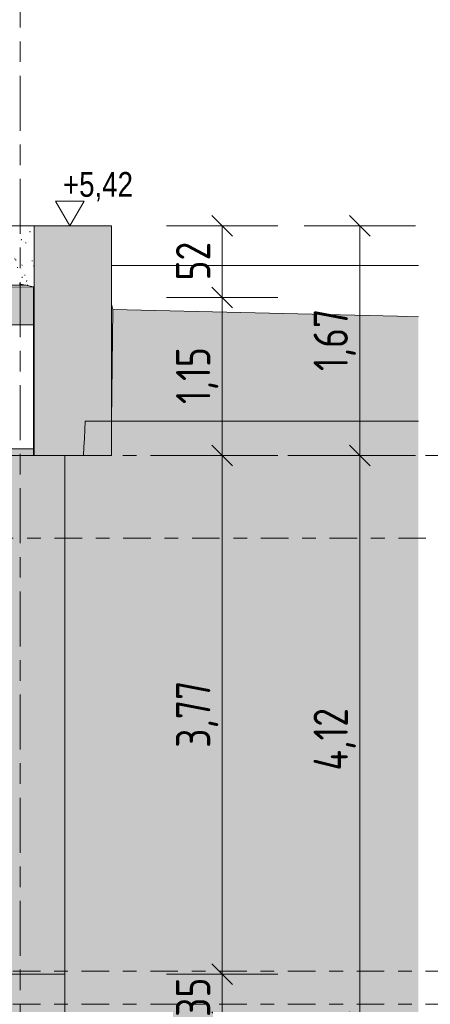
# Model space of a CAD drawing. Header units: metres. Extents: x -28 to 176, y -14 to 869.
# Tile 25 of 60: x 23.41 to 26.39, y -3.04 to 4.12. Entities that reach past the tile are written whole.
import ezdxf

# ---------------------------------------------------------------- set-up
doc = ezdxf.new("R2010")
doc.units = ezdxf.units.M
doc.linetypes.add('_Ebene_', pattern=[0.4, 0.2, -0.1, 0, -0.1])
doc.linetypes.add('_Rasterlinie_', pattern=[0.75, 0.4, -0.1, 0.15, -0.1])
for name, color, linetype, lineweight in [('A_Bem', 7, 'Continuous', 5), ('A_Bem-100', 7, 'Continuous', 5), ('A_Ebenen', 130, 'Continuous', 5), ('A_Geschossdecken', 7, 'Continuous', 5), ('A_Geschossdecken_Oberflächenschraffur', 7, 'Continuous', 5), ('A_Geschossdecken_Schraffur', 7, 'Continuous', 5), ('A_Hoehenkoten', 124, 'Continuous', 5), ('A_Körper_Form', 7, 'Continuous', 5), ('A_Linien_Feine Linien', 7, 'Continuous', 5), ('A_Raster', 128, 'Continuous', 5), ('A_Wand', 244, 'Continuous', 5), ('A_Wand_Schraff', 1, 'Continuous', 5), ('A_Wände_Oberflächenschraffur', 244, 'Continuous', 5)]:
    doc.layers.add(name, color=color, linetype=linetype, lineweight=lineweight)
doc.styles.add('Arial', font='arial.ttf', dxfattribs={"width": 0.8, "height": 0.18})
doc.styles.add('ISOCPEUR_1', font='isocpeur.ttf', dxfattribs={"width": 0.8, "height": 0.25})
doc.dimstyles.new('BLB-Standard_2_5_Aussen', dxfattribs={"dimscale": 0.3048, "dimtxt": 0.248995, "dimasz": 0.492126, "dimexe": 1.32874, "dimexo": 0.0625, "dimgap": 0.032808, "dimtad": 1, "dimrnd": 0.001, "dimzin": 0, "dimdsep": 46, "dimtxsty": 'ISOCPEUR_1', "dimblk1": 'OBLIQUE', "dimblk2": 'OBLIQUE', "dimsah": 1, "dimcen": 0.09, "dimdle": 0.164042, "dimazin": 0, "dimtfac": 1, "dimtdec": 4, "dimtix": 1, "dimtmove": 0, "dimatfit": 3, "dimfxl": 1.32874, "dimfxlon": 1, "dimtvp": 1, "dimtolj": 1, "dimtzin": 0, "dimarcsym": 2})
doc.dimstyles.new('BLB-Standard_2_5_Aussen_1', dxfattribs={"dimscale": 0.3048, "dimtxt": 0.248995, "dimasz": 0.492126, "dimexe": 1.32874, "dimexo": 0.0625, "dimgap": 0.032808, "dimtad": 1, "dimdec": 1, "dimlfac": 100, "dimrnd": 0.1, "dimdsep": 46, "dimtxsty": 'ISOCPEUR_1', "dimblk1": 'OBLIQUE', "dimblk2": 'OBLIQUE', "dimsah": 1, "dimcen": 0.09, "dimdle": 0.164042, "dimazin": 0, "dimtfac": 1, "dimtdec": 4, "dimtix": 1, "dimtmove": 0, "dimatfit": 3, "dimfxl": 1.32874, "dimfxlon": 1, "dimtvp": 1, "dimtolj": 1, "dimtzin": 0, "dimarcsym": 2})

# ---------------------------------------------------------------- blocks, each defined once
blk = doc.blocks.new('Höhenkoten - leer-6237472-C')
at = {"layer": 'A_Hoehenkoten'}
for p, q in [((-17.3298, -9.1717), (-17.5377, -9.1717)), ((-17.4338, -9.3517), (-17.5377, -9.1717)), ((-17.4338, -9.3517), (-17.3298, -9.1717))]:
    blk.add_line(p, q, dxfattribs=at)
blk = doc.blocks.new('DIMBLOCK36-C')
at = {"layer": 'A_Bem-100', "lineweight": 9}
for p, q in [((24.8785, -2.8151), (24.8035, -2.7401)), ((24.8785, -2.8151), (24.9535, -2.8901)), ((24.8785, -3.1651), (24.8035, -3.0901)), ((24.8785, -3.1651), (24.9535, -3.2401))]:
    blk.add_line(p, q, dxfattribs=at)
at = {"layer": 'A_Bem-100'}
for p, q in [((24.4735, -2.8151), (25.2835, -2.8151)), ((24.8785, -2.8151), (24.4735, -2.8151)), ((24.8785, -3.1651), (24.8785, -2.8151)), ((24.4735, -3.1651), (25.2835, -3.1651)), ((24.8785, -3.1651), (24.4735, -3.1651))]:
    blk.add_line(p, q, dxfattribs=at)
at = {"layer": 'A_Bem-100', "color": 0, "insert": (24.5419, -3.127), "char_height": 0.25, "width": 0.328652, "attachment_point": 1, "rotation": 90, "line_spacing_factor": 1.149209, "style": 'ISOCPEUR_1'}
blk.add_mtext('35', dxfattribs=at)
blk = doc.blocks.new('_Oblique')
at = {"color": 0, "linetype": 'ByBlock', "lineweight": -2}
blk.add_line((-0.5, -0.5), (0.5, 0.5), dxfattribs=at)
blk = doc.blocks.new('DIMBLOCK37-C')
at = {"layer": 'A_Bem-100', "lineweight": 9}
for p, q in [((24.8785, 0.9549), (24.8035, 1.0299)), ((24.8785, 0.9549), (24.9535, 0.8799)), ((24.8785, -2.8151), (24.8035, -2.7401)), ((24.8785, -2.8151), (24.9535, -2.8901))]:
    blk.add_line(p, q, dxfattribs=at)
at = {"layer": 'A_Bem-100'}
for p, q in [((24.4735, 0.9549), (25.2835, 0.9549)), ((24.8785, 0.9549), (24.4735, 0.9549)), ((24.8785, -2.8151), (24.8785, 0.9549)), ((24.4735, -2.8151), (25.2835, -2.8151)), ((24.8785, -2.8151), (24.4735, -2.8151))]:
    blk.add_line(p, q, dxfattribs=at)
at = {"layer": 'A_Bem-100', "color": 0, "insert": (24.5419, -1.1704), "char_height": 0.25, "width": 0.576635, "attachment_point": 1, "rotation": 90, "line_spacing_factor": 1.149209, "style": 'ISOCPEUR_1'}
blk.add_mtext('3,77', dxfattribs=at)
blk = doc.blocks.new('DIMBLOCK38-C')
at = {"layer": 'A_Bem-100', "lineweight": 9}
for p, q in [((24.8785, 2.1049), (24.8035, 2.1799)), ((24.8785, 2.1049), (24.9535, 2.0299)), ((24.8785, 0.9549), (24.8035, 1.0299)), ((24.8785, 0.9549), (24.9535, 0.8799))]:
    blk.add_line(p, q, dxfattribs=at)
at = {"layer": 'A_Bem-100'}
for p, q in [((24.4735, 2.1049), (25.2835, 2.1049)), ((24.8785, 2.1049), (24.4735, 2.1049)), ((24.8785, 0.9549), (24.8785, 2.1049)), ((24.4735, 0.9549), (25.2835, 0.9549)), ((24.8785, 0.9549), (24.4735, 0.9549))]:
    blk.add_line(p, q, dxfattribs=at)
at = {"layer": 'A_Bem-100', "color": 0, "insert": (24.5419, 1.3295), "char_height": 0.25, "width": 0.481027, "attachment_point": 1, "rotation": 90, "line_spacing_factor": 1.149209, "style": 'ISOCPEUR_1'}
blk.add_mtext('1,15', dxfattribs=at)
blk = doc.blocks.new('DIMBLOCK39-C')
at = {"layer": 'A_Bem-100', "lineweight": 9}
for p, q in [((24.8785, 2.6249), (24.8035, 2.6999)), ((24.8785, 2.6249), (24.9535, 2.5499)), ((24.8785, 2.1049), (24.8035, 2.1799)), ((24.8785, 2.1049), (24.9535, 2.0299))]:
    blk.add_line(p, q, dxfattribs=at)
at = {"layer": 'A_Bem-100'}
for p, q in [((24.4735, 2.6249), (25.2835, 2.6249)), ((24.8785, 2.6249), (24.4735, 2.6249)), ((24.8785, 2.1049), (24.8785, 2.6249)), ((24.4735, 2.1049), (25.2835, 2.1049)), ((24.8785, 2.1049), (24.4735, 2.1049))]:
    blk.add_line(p, q, dxfattribs=at)
at = {"layer": 'A_Bem-100', "color": 0, "insert": (24.5419, 2.228), "char_height": 0.25, "width": 0.328652, "attachment_point": 1, "rotation": 90, "line_spacing_factor": 1.149209, "style": 'ISOCPEUR_1'}
blk.add_mtext('52', dxfattribs=at)
blk = doc.blocks.new('DIMBLOCK41-C')
at = {"layer": 'A_Bem-100', "lineweight": 9}
for p, q in [((25.8785, 0.9549), (25.8035, 1.0299)), ((25.8785, 0.9549), (25.9535, 0.8799)), ((25.8785, -3.1651), (25.8035, -3.0901)), ((25.8785, -3.1651), (25.9535, -3.2401))]:
    blk.add_line(p, q, dxfattribs=at)
at = {"layer": 'A_Bem-100'}
for p, q in [((25.4735, 0.9549), (26.2835, 0.9549)), ((25.8785, 0.9549), (25.4735, 0.9549)), ((25.8785, -3.1651), (25.8785, 0.9549)), ((25.4735, -3.1651), (26.2835, -3.1651)), ((25.8785, -3.1651), (25.4735, -3.1651))]:
    blk.add_line(p, q, dxfattribs=at)
at = {"layer": 'A_Bem-100', "color": 0, "insert": (25.5419, -1.3354), "char_height": 0.25, "width": 0.552733, "attachment_point": 1, "rotation": 90, "line_spacing_factor": 1.149209, "style": 'ISOCPEUR_1'}
blk.add_mtext('4,12', dxfattribs=at)
blk = doc.blocks.new('DIMBLOCK42-C')
at = {"layer": 'A_Bem-100', "lineweight": 9}
for p, q in [((25.8785, 2.6249), (25.8035, 2.6999)), ((25.8785, 2.6249), (25.9535, 2.5499)), ((25.8785, 0.9549), (25.8035, 1.0299)), ((25.8785, 0.9549), (25.9535, 0.8799))]:
    blk.add_line(p, q, dxfattribs=at)
at = {"layer": 'A_Bem-100'}
for p, q in [((25.4735, 2.6249), (26.2835, 2.6249)), ((25.8785, 2.6249), (25.4735, 2.6249)), ((25.8785, 0.9549), (25.8785, 2.6249)), ((25.4735, 0.9549), (26.2835, 0.9549)), ((25.8785, 0.9549), (25.4735, 0.9549))]:
    blk.add_line(p, q, dxfattribs=at)
at = {"layer": 'A_Bem-100', "color": 0, "insert": (25.5419, 1.5696), "char_height": 0.25, "width": 0.528831, "attachment_point": 1, "rotation": 90, "line_spacing_factor": 1.149209, "style": 'ISOCPEUR_1'}
blk.add_mtext('1,67', dxfattribs=at)

msp = doc.modelspace()

# ---------------------------------------------------------------- hatches: boundary and pattern name
at = {"layer": 'A_Geschossdecken_Oberflächenschraffur'}
h = msp.add_hatch(dxfattribs=at)
h.set_pattern_fill('FP_41', color=9, style=0, pattern_type=2)
h.set_pattern_definition([(179.79, (18.836, 2.07), (-0.408048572, -0.01250451), [])])
h.paths.add_polyline_path([(22.6571, 2.1725), (23.5062, 2.1815), (23.4021, 2.2049), (22.657, 2.1828), (22.657, 2.1762)], flags=0)
at = {"layer": 'A_Geschossdecken_Schraffur', "lineweight": 9}
h = msp.add_hatch(color=253, dxfattribs=at)
h.paths.add_polyline_path([(13.7281, 0.9549), (13.7415, 1.0049), (10.7287, 1.0049), (10.7292, 0.9549), (13.3909, 0.9549)], flags=0)
h.paths.add_polyline_path([(-19.1392, 0.9549), (-18.645, 0.9549), (-18.6448, 1.0049), (-18.8516, 1.0049), (-18.8516, 1.9049), (-18.6416, 1.9049), (-18.6405, 2.2049), (-19.1392, 2.2049), (-19.1392, 1.454)], flags=0)
h.paths.add_polyline_path([(-8.6385, 0.9549), (-6.688, 0.9549), (-6.688, 1.0049), (-9.3258, 1.0049), (-9.3139, 0.9549)], flags=0)
h.paths.add_polyline_path([(-13.1963, 0.9549), (-11.6808, 0.9549), (-11.6755, 1.0049), (-17.7448, 1.0049), (-17.745, 0.9549), (-16.2348, 0.9549)], flags=0)
h.paths.add_polyline_path([(23.5062, 0.9549), (23.5062, 1.0049), (22.6694, 1.0049), (22.6699, 0.9549), (23.2661, 0.9549)], flags=0)
h.paths.add_polyline_path([(9.3291, 0.9549), (9.3286, 1.0049), (6.7361, 1.0049), (6.7366, 0.9549), (8.0735, 0.9549)], flags=0)
h.paths.add_polyline_path([(14.5959, 0.9549), (15.4363, 0.9549), (15.4419, 1.0049), (14.5825, 1.0049)], flags=0)
h.paths.add_polyline_path([(16.0616, 0.9549), (21.7699, 0.9549), (21.7693, 1.0049), (16.056, 1.0049)], flags=0)
h.paths.add_polyline_path([(-11.0288, 0.9549), (-10.2778, 0.9549), (-10.266, 1.0049), (-11.0341, 1.0049)], flags=0)
h.paths.add_polyline_path([(5.3366, 0.9549), (5.336, 1.0049), (2.7364, 1.0049), (2.737, 0.9549), (5.0349, 0.9549)], flags=0)
h.paths.add_polyline_path([(-5.288, 0.9549), (-2.6798, 0.9549), (-2.6798, 1.0049), (-5.288, 1.0049)], flags=0)
h.paths.add_polyline_path([(1.3369, 0.9549), (1.3363, 1.0049), (-1.2798, 1.0049), (-1.2798, 0.9549), (0.4771, 0.9549)], flags=0)
h.paths.add_polyline_path([(11.6401, 1.9049), (14.1145, 1.9049), (14.162, 1.9209), (14.2121, 1.9049), (15.5644, 1.9049), (15.5832, 2.0076), (15.5932, 2.1669), (10.7164, 2.1669), (10.7192, 1.9049), (11.5813, 1.9049)], flags=0)
h.paths.add_polyline_path([(8.8331, 1.9049), (9.3191, 1.9049), (9.3164, 2.167), (6.7239, 2.167), (6.7266, 1.9049), (8.7586, 1.9049)], flags=0)
h.paths.add_polyline_path([(-15.9479, 1.9049), (-11.5627, 1.9049), (-11.5464, 2.0071), (-11.538, 2.1672), (-11.7405, 2.1672), (-15.442, 2.1723), (-17.2238, 2.2049), (-17.7405, 2.2049), (-17.7416, 1.9049), (-16.2348, 1.9049)], flags=0)
h.paths.add_polyline_path([(5.0349, 1.9049), (5.3265, 1.9049), (5.3238, 2.167), (2.7242, 2.167), (2.7269, 1.9049), (4.7644, 1.9049)], flags=0)
h.paths.add_polyline_path([(1.2367, 1.9049), (1.3269, 1.9049), (1.3241, 2.167), (-1.2798, 2.1671), (-1.2798, 1.9049), (0.761, 1.9049)], flags=0)
h.paths.add_polyline_path([(15.9345, 1.9049), (21.7598, 1.9049), (21.7571, 2.1668), (15.9048, 2.1669), (15.9147, 2.0076), (15.9342, 1.9049)], flags=0)
h.paths.add_polyline_path([(-3.3211, 1.9049), (-2.6798, 1.9049), (-2.6798, 2.1671), (-5.288, 2.1671), (-5.288, 1.9049), (-4.0807, 1.9049)], flags=0)
h.paths.add_polyline_path([(-11.1469, 1.9049), (-10.0195, 1.9049), (-10.0077, 1.9385), (-9.9817, 2.0089), (-9.9752, 2.1667), (-11.1716, 2.1672), (-11.1633, 2.0071)], flags=0)
h.paths.add_polyline_path([(-7.1192, 1.9049), (-6.688, 1.9049), (-6.688, 2.1671), (-9.6165, 2.1667), (-9.6099, 2.0066), (-9.5723, 1.9049), (-7.4088, 1.9049)], flags=0)
h.paths.add_polyline_path([(22.6599, 1.9049), (23.5062, 1.9049), (23.5062, 2.1815), (22.6571, 2.1725)], flags=0)
msp.add_hatch(color=253, dxfattribs=at).paths.add_polyline_path([(23.7338, -3.1651), (23.7338, -2.8151), (21.2233, -2.8151), (21.2233, -3.1651), (23.2661, -3.1651)], flags=0)
at = {"layer": 'A_Körper_Form', "lineweight": 9}
msp.add_hatch(color=254, dxfattribs=at).paths.add_polyline_path([(24.7854, 1.2049), (26.3047, 1.2049), (26.3047, 1.9653), (24.0821, 2.0166), (24.073, 1.2049)], flags=0)
at = {"layer": 'A_Körper_Form'}
msp.add_hatch(color=9, dxfattribs=at).paths.add_polyline_path([(23.7338, -3.1651), (26.3047, -3.1651), (26.3047, 1.2049), (23.8824, 1.2049), (23.8697, 0.9549), (23.7338, 0.9549), (23.7338, -1.5052)], flags=0)
at = {"layer": 'A_Wand_Schraff', "lineweight": 9}
for points in [[(24.0258, 0.9549), (24.073, 0.9549), (24.073, 2.6249), (23.5115, 2.6249), (23.5115, 0.9549)], [(23.3136, -2.8151), (23.7338, -2.8151), (23.7338, 0.9549), (23.3136, 0.9549), (23.3136, -1.5052)]]:
    msp.add_hatch(color=253, dxfattribs=at).paths.add_polyline_path(points, flags=0)
at = {"layer": 'A_Wände_Oberflächenschraffur'}
h = msp.add_hatch(dxfattribs=at)
h.set_pattern_fill('FP_57', style=0, pattern_type=2)
h.set_pattern_definition([(0, (23.451, 18.958), (0.057, 0.203), [0, -0.043, 0, -0.043, -0.23]), (0, (23.451, 18.958), (0.057, 0.203), [-0.086, 0, -0.086, 0, -0.043, -0.101]), (0, (23.451, 18.958), (0.057, 0.203), [-0.215, 0, -0.028, 0, -0.071]), (92.336, (23.472, 19.06), (-0.04156391, 0.601805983), [0.006, -0.523, 0.006, -0.523, -2.818]), (92.336, (23.472, 19.06), (-0.04156391, 0.601805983), [-1.057, 0.006, -1.051, 0.006, -0.523, -1.233]), (92.336, (23.472, 19.06), (-0.04156391, 0.601805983), [-2.642, 0.006, -0.346, 0.006, -0.875]), (267.664, (23.479, 19.466), (-0.015825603, -0.805023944), [0.006, -0.523, 0.006, -0.523, -2.818]), (267.664, (23.479, 19.466), (-0.015825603, -0.805023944), [-1.057, 0.006, -1.051, 0.006, -0.523, -1.233]), (267.664, (23.479, 19.466), (-0.015825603, -0.805023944), [-2.642, 0.006, -0.346, 0.006, -0.875])])
h.paths.add_polyline_path([(23.5115, 0.9549), (23.5115, 2.6249), (23.299, 2.6249), (23.299, 2.3149), (23.4021, 2.3149), (23.4021, 2.2049), (23.5062, 2.1815), (23.5062, 0.9549)], flags=0)

# ---------------------------------------------------------------- linework, layer by layer
at = {"layer": 'A_Ebenen', "color": 170, "linetype": '_Ebene_', "lineweight": 9}
for p, q in [((26.5562, 0.9549), (-24.8409, 0.9549)), ((-24.8409, 0.3549), (26.5562, 0.3549)), ((26.5562, -2.7951), (-24.8409, -2.7951)), ((26.5562, -3.0351), (-24.8409, -3.0351))]:
    msp.add_line(p, q, dxfattribs=at)
at = {"layer": 'A_Geschossdecken', "color": 250, "lineweight": 9}
for p, q in [((23.5062, 2.1815), (22.6571, 2.1725)), ((23.4021, 2.2049), (23.5062, 2.1815)), ((23.5062, 1.9049), (23.5062, 2.1815)), ((23.5062, 0.9549), (23.5062, 1.0049)), ((16.0616, 0.9549), (23.5062, 0.9549)), ((23.7338, -3.1651), (23.7338, -2.8151))]:
    msp.add_line(p, q, dxfattribs=at)
at = {"layer": 'A_Körper_Form', "color": 253, "lineweight": 9}
for p, q in [((26.3047, 2.3376), (24.073, 2.3376)), ((24.0821, 2.0166), (24.073, 2.0561)), ((24.0821, 2.0166), (24.073, 1.2049)), ((26.3047, 1.2049), (23.8824, 1.2049)), ((24.073, 1.2049), (26.3047, 1.2049)), ((23.8697, 0.9549), (23.7338, 0.9549)), ((23.7338, 0.9549), (23.7338, -3.1651))]:
    msp.add_line(p, q, dxfattribs=at)
at = {"layer": 'A_Körper_Form', "color": 253, "lineweight": 9, "flags": 128}
for points in [[(26.3047, 1.9653), (26.153, 1.9688), (25.1176, 1.9927), (24.0821, 2.0166)], [(23.8824, 1.2049), (23.8792, 1.1424), (23.876, 1.0799), (23.8729, 1.0174), (23.8697, 0.9549)]]:
    msp.add_lwpolyline(points, dxfattribs=at)
at = {"layer": 'A_Linien_Feine Linien'}
for p, q in [((23.5071, 1.9049), (-18.8516, 1.9049)), ((23.5071, 1.0049), (23.5071, 1.9049)), ((-18.8516, 1.0049), (23.5071, 1.0049))]:
    msp.add_line(p, q, dxfattribs=at)
at = {"layer": 'A_Raster', "linetype": '_Rasterlinie_', "lineweight": 9}
msp.add_line((23.4099, -12.4326), (23.4099, 12.5006), dxfattribs=at)
at = {"layer": 'A_Wand', "color": 250, "lineweight": 9}
for p, q in [((23.5115, 2.6249), (23.299, 2.6249)), ((24.073, 2.6249), (23.5115, 2.6249)), ((23.5115, 2.6249), (23.5115, 0.9549)), ((24.073, 0.9549), (24.073, 2.6249)), ((23.5115, 0.9549), (23.5062, 0.9549)), ((23.5115, 0.9549), (23.8697, 0.9549)), ((23.7338, -2.8151), (23.7338, 0.9549)), ((23.8697, 0.9549), (24.073, 0.9549)), ((23.3136, -2.8151), (23.7338, -2.8151))]:
    msp.add_line(p, q, dxfattribs=at)

# ---------------------------------------------------------------- block references
at = {"layer": 'A_Hoehenkoten'}
msp.add_blockref('Höhenkoten - leer-6237472-C', (41.205, 11.9766), dxfattribs=at)

# ---------------------------------------------------------------- texts
at = {"layer": 'A_Hoehenkoten', "insert": (23.7206, 3.0171), "char_height": 0.18, "width": 0.601593, "attachment_point": 1, "line_spacing_factor": 0.941778, "style": 'Arial'}
msp.add_mtext('+5,42', dxfattribs=at)

# ---------------------------------------------------------------- dimensions: what is measured, and where the dimension line sits
at = {"layer": 'A_Bem'}
for base, p1, p2, dimstyle, override, picture, middle in [((24.8785, 2.6249), (24.4735, 2.1049), (24.4735, 2.6249), 'BLB-Standard_2_5_Aussen_1', {"dimpost": '<>', "dimfxl": 0.52}, 'DIMBLOCK39-C', (24.7435, 2.3649)), ((25.8785, 2.6249), (25.4735, 0.9549), (25.4735, 2.6249), 'BLB-Standard_2_5_Aussen', {"dimpost": '<>', "dimfxl": 1.67}, 'DIMBLOCK42-C', (25.7435, 1.7899)), ((24.8785, 2.1049), (24.4735, 0.9549), (24.4735, 2.1049), 'BLB-Standard_2_5_Aussen', {"dimpost": '<>', "dimfxl": 1.15}, 'DIMBLOCK38-C', (24.7435, 1.5299)), ((24.8785, 0.9549), (24.4735, -2.8151), (24.4735, 0.9549), 'BLB-Standard_2_5_Aussen', {"dimpost": '<>', "dimfxl": 3.77}, 'DIMBLOCK37-C', (24.7435, -0.9301)), ((25.8785, 0.9549), (25.4735, -3.1651), (25.4735, 0.9549), 'BLB-Standard_2_5_Aussen', {"dimpost": '<>', "dimfxl": 4.12}, 'DIMBLOCK41-C', (25.7435, -1.1051)), ((24.8785, -2.8151), (24.4735, -3.1651), (24.4735, -2.8151), 'BLB-Standard_2_5_Aussen_1', {"dimpost": '<>', "dimfxl": 0.35}, 'DIMBLOCK36-C', (24.7435, -2.9901))]:
    dim = msp.add_linear_dim(base=base, p1=p1, p2=p2, angle=90, dimstyle=dimstyle, override=override, dxfattribs=at)
    dim.commit()
    dim.dimension.update_dxf_attribs({"geometry": picture, "text_midpoint": middle})

doc.saveas('drawing.dxf')
